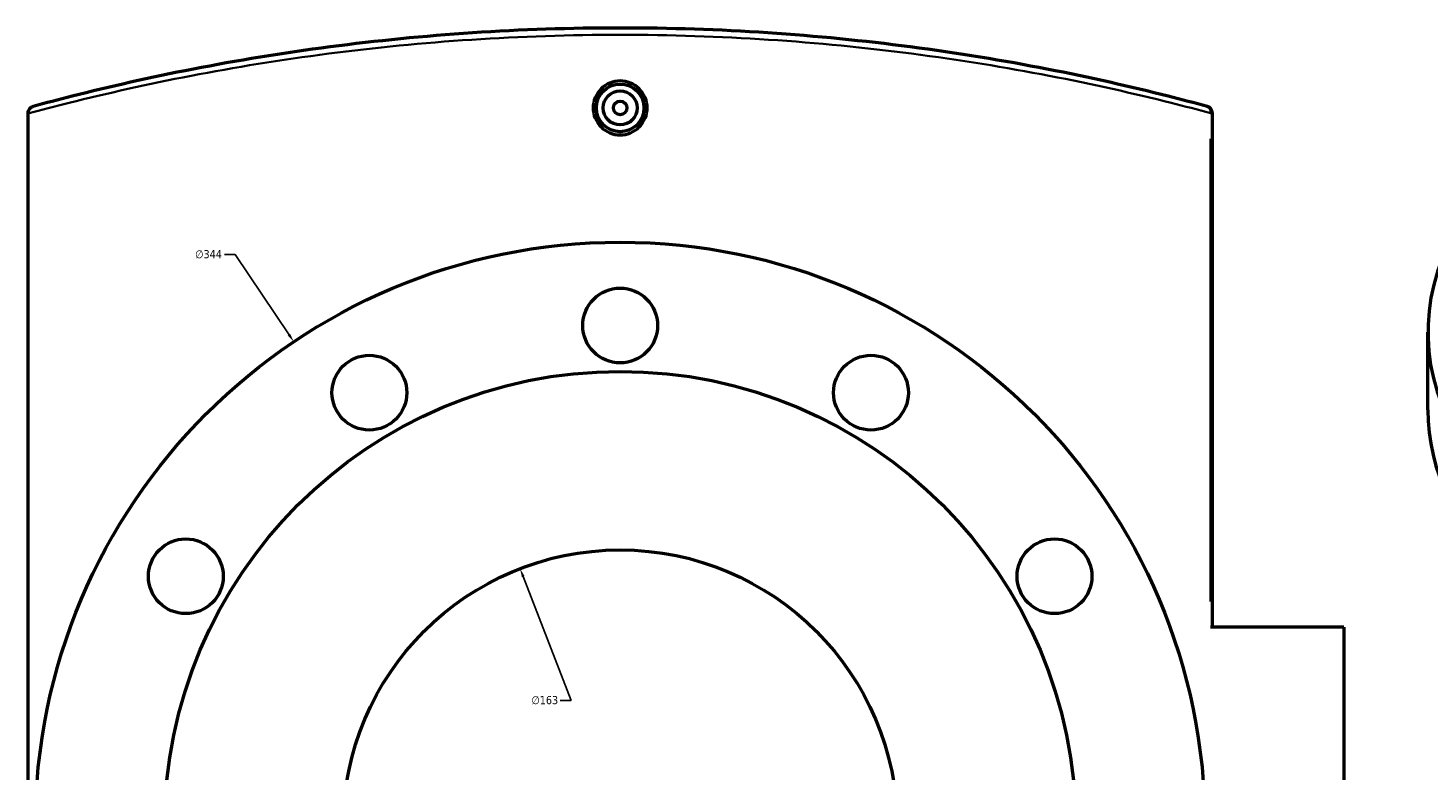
# Model space of a CAD drawing. Header units: millimetres. Extents: x -604 to 1138, y -275 to 910.
# Tile 8 of 11: x 272 to 684, y 675 to 894. Entities that reach past the tile are written whole.
import ezdxf

# ---------------------------------------------------------------- set-up
doc = ezdxf.new("R2010")
doc.units = ezdxf.units.MM
for name, color, linetype, lineweight in [('Dimension (ANSI)', 7, 'Continuous', 25), ('Visible (ANSI)', 7, 'Continuous', 50), ('Visible Narrow (ANSI)', 7, 'Continuous', 35)]:
    doc.layers.add(name, color=color, linetype=linetype, lineweight=lineweight)
doc.styles.add('Note Text (ANSI)', font='tahoma.ttf')
doc.dimstyles.new('Default - mm (ANSI)', dxfattribs={"dimtxt": 2.4, "dimasz": 2.5, "dimexe": 3.175, "dimexo": 1.6002, "dimgap": 0.8, "dimtad": 0, "dimtoh": 1, "dimdec": 0, "dimrnd": 1e-08, "dimzin": 4, "dimdsep": 46, "dimtxsty": 'Note Text (ANSI)', "dimcen": 0.09, "dimdle": 10, "dimclrd": 256, "dimclre": 256, "dimclrt": 5, "dimadec": 1, "dimazin": 1, "dimtfac": 1.27, "dimtofl": 0, "dimtmove": 0, "dimatfit": 3, "dimfxl": 1, "dimtolj": 1, "dimtzin": 4, "dimlwd": -1, "dimlwe": -1, "dimarcsym": 0})

# ---------------------------------------------------------------- blocks, each defined once
blk = doc.blocks.new('*D7')
at = {"layer": 'Defpoints', "color": 0, "transparency": 16777216}
for p in [(416.75, 734.71), (475.61, 582.71)]:
    blk.add_point(p, dxfattribs=at)
at = {"layer": 'Dimension (ANSI)', "transparency": 16777216}
for p, q in [((431.76, 695.94), (417.65, 732.38)), ((428.56, 695.94), (431.76, 695.94))]:
    blk.add_line(p, q, dxfattribs=at)
blk.add_solid([(418.04, 732.53), (417.26, 732.23), (416.75, 734.71)], dxfattribs=at)
at = {"layer": 'Dimension (ANSI)', "color": 5, "transparency": 16777216, "insert": (420.07, 697.24), "char_height": 2.4, "attachment_point": 1, "style": 'Note Text (ANSI)'}
blk.add_mtext('\\A1;∅163', dxfattribs=at)
blk = doc.blocks.new('*D8')
at = {"layer": 'Defpoints', "color": 0, "transparency": 16777216}
for p in [(350.18, 801.43), (542.17, 515.99)]:
    blk.add_point(p, dxfattribs=at)
at = {"layer": 'Dimension (ANSI)', "transparency": 16777216}
for p, q in [((329.77, 827.1), (332.92, 827.1)), ((332.92, 827.1), (348.79, 803.51)), ((446.18, 658.62), (446.18, 658.8)), ((446.09, 658.71), (446.27, 658.71))]:
    blk.add_line(p, q, dxfattribs=at)
blk.add_solid([(349.14, 803.74), (348.44, 803.27), (350.18, 801.43)], dxfattribs=at)
at = {"layer": 'Dimension (ANSI)', "color": 5, "transparency": 16777216, "insert": (321.18, 828.39), "char_height": 2.4, "attachment_point": 1, "style": 'Note Text (ANSI)'}
blk.add_mtext('\\A1;∅344', dxfattribs=at)

msp = doc.modelspace()

# ---------------------------------------------------------------- linework, layer by layer
at = {"layer": 'Visible (ANSI)'}
for p, q in [((272.03, 868.69), (272.03, 868.54)), ((272.03, 448.89), (272.03, 868.54)), ((620.33, 717.46), (620.33, 868.69)), ((683.75, 781.36), (683.75, 804.22)), ((659.03, 717.46), (619.78, 717.46)), ((659.03, 717.46), (659.03, 599.96))]:
    msp.add_line(p, q, dxfattribs=at)
for centre, radius in [((446.18, 870.21), 7), ((446.18, 870.21), 5), ((446.18, 870.21), 2), ((446.18, 658.71), 172), ((446.18, 806.21), 11), ((372.43, 786.45), 11), ((519.93, 786.45), 11), ((446.18, 658.71), 134), ((318.44, 732.46), 11), ((573.92, 732.46), 11), ((446.18, 658.71), 81.5)]:
    msp.add_circle(centre, radius, dxfattribs=at)
msp.add_arc((618.33, 868.69), 2, 0, 74.763, dxfattribs=at)
for centre, start_param, end_param in [((855.75, 804.22), 5.309794, 10.398169), ((855.75, 781.36), 0, 3.141593)]:
    msp.add_ellipse(centre, major_axis=(-172, 0), ratio=0.57735, start_param=start_param, end_param=end_param, dxfattribs=at)
for points, knots in [([(618.86, 870.62), (615.15, 871.63), (611.31, 872.64), (596.36, 876.42), (584.42, 879.14), (558.99, 884.09), (545.49, 886.32), (517.94, 889.92), (503.91, 891.33), (475.32, 893.22), (460.75, 893.71), (446.18, 893.71), (431.61, 893.71), (417.04, 893.22), (388.45, 891.33), (374.42, 889.92), (346.87, 886.32), (333.37, 884.09), (307.94, 879.14), (296, 876.42), (281.05, 872.64), (277.21, 871.63), (273.5, 870.62)], [6.937869, 6.937869, 6.937869, 6.937869, 8.571504, 8.571504, 13.103514, 13.103514, 17.63553, 17.63553, 21.993103, 21.993103, 26.350681, 26.350681, 26.350681, 30.708259, 30.708259, 35.065832, 35.065832, 39.597845, 39.597845, 44.129852, 44.129852, 45.763535, 45.763535, 45.763535, 45.763535]), ([(454.12, 870.21), (454.12, 869.22), (453.92, 868.15), (453.11, 866.2), (452.5, 865.31), (451.09, 863.9), (450.19, 863.29), (448.24, 862.48), (447.18, 862.29), (445.18, 862.29), (444.12, 862.48), (442.17, 863.29), (441.27, 863.9), (439.86, 865.31), (439.25, 866.2), (438.44, 868.15), (438.24, 869.22), (438.24, 870.21), (438.24, 871.21), (438.44, 872.27), (439.25, 874.23), (439.86, 875.12), (441.27, 876.53), (442.17, 877.13), (444.12, 877.94), (445.18, 878.14), (447.18, 878.14), (448.24, 877.94), (450.19, 877.13), (451.08, 876.53), (452.49, 875.12), (453.11, 874.23), (453.92, 872.27), (454.12, 871.21), (454.12, 870.21)], [2.39083, 2.39083, 2.39083, 2.39083, 2.689733, 2.689733, 2.988636, 2.988636, 3.28744, 3.28744, 3.586244, 3.586244, 3.885049, 3.885049, 4.183853, 4.183853, 4.482756, 4.482756, 4.781659, 4.781659, 4.781659, 5.080676, 5.080676, 5.379692, 5.379692, 5.678383, 5.678383, 5.977074, 5.977074, 6.275765, 6.275765, 6.574456, 6.574456, 6.873473, 6.873473, 7.172489, 7.172489, 7.172489, 7.172489]), ([(272.03, 868.69), (272.03, 868.93), (272.07, 869.17), (272.25, 869.64), (272.39, 869.86), (272.69, 870.18), (272.83, 870.3), (273.15, 870.49), (273.32, 870.57), (273.5, 870.62), (273.5, 870.62), (273.5, 870.62)], [-0.2738627, -0.2738627, -0.2738627, -0.2738627, -0.1993296, -0.1993296, -0.119389, -0.119389, -0.0600163, -0.0600163, 0, 0, 0.0006848, 0.0006848, 0.0006848, 0.0006848])]:
    msp.add_open_spline(points, degree=3, knots=knots, dxfattribs=at)
at = {"layer": 'Visible Narrow (ANSI)'}
for p, q in [((620.33, 868.69), (619.83, 868.69)), ((619.78, 861.13), (619.78, 725.02))]:
    msp.add_line(p, q, dxfattribs=at)
msp.add_ellipse((618.33, 868.69), major_axis=(0.53, 1.93), ratio=0.710855, start_param=4.972627, end_param=6.214209, dxfattribs=at)
msp.add_open_spline([(272.03, 868.54), (275.93, 869.59), (279.97, 870.65), (295.2, 874.47), (307.2, 877.18), (332.77, 882.12), (346.34, 884.34), (374.04, 887.94), (388.14, 889.34), (416.89, 891.22), (431.53, 891.71), (446.18, 891.71), (460.83, 891.71), (475.47, 891.22), (504.22, 889.34), (518.32, 887.94), (546.02, 884.34), (559.59, 882.12), (585.16, 877.18), (597.16, 874.47), (612.19, 870.7), (616.05, 869.69), (619.78, 868.69)], degree=3, knots=[-45.844538, -45.844538, -45.844538, -45.844538, -44.129852, -44.129852, -39.597845, -39.597845, -35.065832, -35.065832, -30.708259, -30.708259, -26.350681, -26.350681, -26.350681, -21.993103, -21.993103, -17.63553, -17.63553, -13.103514, -13.103514, -8.571504, -8.571504, -6.937869, -6.937869, -6.937869, -6.937869], dxfattribs=at)

# ---------------------------------------------------------------- dimensions: what is measured, and where the dimension line sits
at = {"layer": 'Dimension (ANSI)'}
for p1, p2, picture, middle in [((542.17, 515.99), (350.18, 801.43), '*D8', (325.08, 827.1)), ((475.61, 582.71), (416.75, 734.71), '*D7', (423.92, 695.94))]:
    dim = msp.add_diameter_dim_2p(p1=p1, p2=p2, dimstyle='Default - mm (ANSI)', override={"dimgap": 0.8, "dimtih": 1, "dimdec": 0, "dimlfac": 1, "dimtol": 0, "dimlim": 0, "dimtp": 0, "dimtm": 0, "dimtdec": 2}, dxfattribs=at)
    dim.commit()
    dim.dimension.update_dxf_attribs({"geometry": picture, "text_midpoint": middle, "dimtype": 163})

doc.saveas('drawing.dxf')
